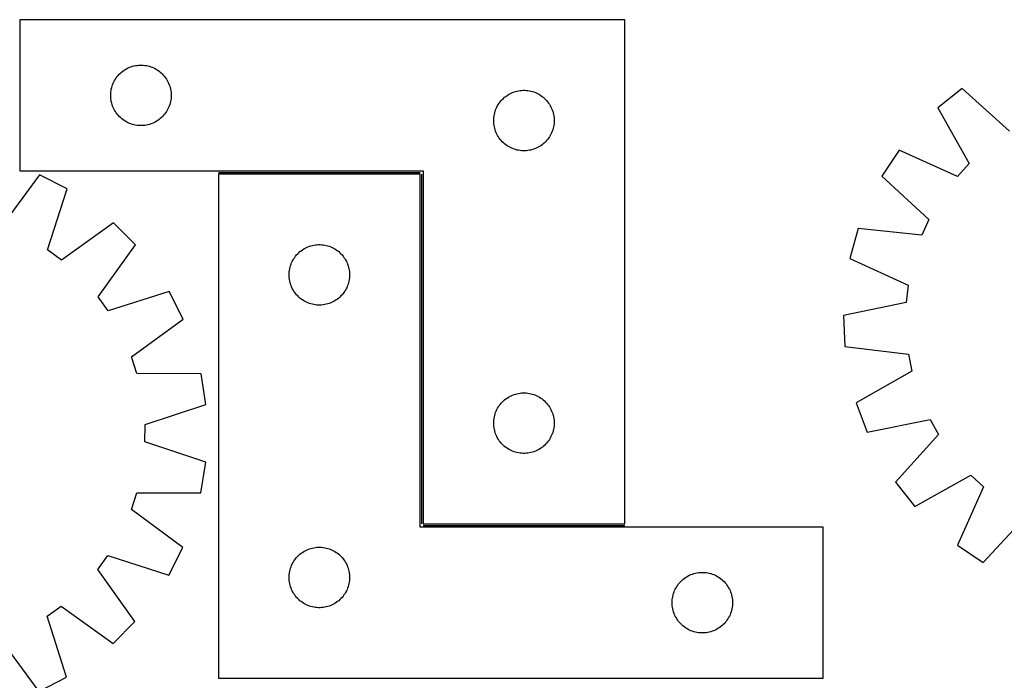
# Model space of a CAD drawing. Header units: millimetres. Extents: x 7 to 1493, y 7 to 2993.
# Tile 9 of 12: x 567 to 1055, y 2666 to 2993. Entities that reach past the tile are written whole.
import ezdxf

# ---------------------------------------------------------------- set-up
doc = ezdxf.new("R2010")
doc.units = ezdxf.units.MM
doc.layers.add('COMMON', color=5, linetype='CONTINUOUS', true_color=0x0000ff)
doc.layers.add('CUT', color=7, linetype='CONTINUOUS', true_color=0x000000)

msp = doc.modelspace()

# ---------------------------------------------------------------- linework, layer by layer
at = {"layer": 'COMMON'}
for p, q in [((665.16269, 2917.732212), (765.16269, 2917.732212)), ((765.91269, 2916.982212), (765.91269, 2743.482213)), ((766.662691, 2742.732212), (866.662691, 2742.732212))]:
    msp.add_line(p, q, dxfattribs=at)
at = {"layer": 'CUT'}
for p, q in [((866.662691, 2993.482213), (566.662691, 2993.482213)), ((566.662691, 2993.482213), (566.662691, 2918.482213)), ((866.662691, 2743.482213), (866.662691, 2993.482213)), ((620.303975, 2969.567747), (621.011772, 2969.877073)), ((621.011772, 2969.877073), (621.734555, 2970.149552)), ((621.734555, 2970.149552), (622.470406, 2970.384461)), ((622.470406, 2970.384461), (623.217375, 2970.581179)), ((623.217375, 2970.581179), (623.97348, 2970.739183)), ((623.97348, 2970.739183), (624.736716, 2970.858053)), ((624.736716, 2970.858053), (625.505059, 2970.937476)), ((625.505059, 2970.937476), (626.276472, 2970.97724)), ((626.276472, 2970.97724), (627.04891, 2970.97724)), ((627.04891, 2970.97724), (627.820323, 2970.937476)), ((627.820323, 2970.937476), (628.588666, 2970.858053)), ((628.588666, 2970.858053), (629.351902, 2970.739183)), ((629.351902, 2970.739183), (630.108007, 2970.581179)), ((630.108007, 2970.581179), (630.854975, 2970.384461)), ((630.854975, 2970.384461), (631.590827, 2970.149552)), ((631.590827, 2970.149552), (632.313609, 2969.877073)), ((632.313609, 2969.877073), (633.021407, 2969.567747)), ((614.437266, 2964.67353), (614.900894, 2965.291356)), ((614.900894, 2965.291356), (615.395712, 2965.884495)), ((615.395712, 2965.884495), (615.920408, 2966.451376)), ((615.920408, 2966.451376), (616.473591, 2966.990494)), ((616.473591, 2966.990494), (617.053793, 2967.50042)), ((617.053793, 2967.50042), (617.659477, 2967.979802)), ((617.659477, 2967.979802), (618.289035, 2968.427369)), ((618.289035, 2968.427369), (618.940799, 2968.841933)), ((618.940799, 2968.841933), (619.61304, 2969.222395)), ((619.61304, 2969.222395), (620.303975, 2969.567747)), ((633.021407, 2969.567747), (633.712342, 2969.222395)), ((633.712342, 2969.222395), (634.384583, 2968.841933)), ((634.384583, 2968.841933), (635.036347, 2968.427369)), ((635.036347, 2968.427369), (635.665905, 2967.979802)), ((635.665905, 2967.979802), (636.271589, 2967.50042)), ((636.271589, 2967.50042), (636.851791, 2966.990494)), ((636.851791, 2966.990494), (637.404974, 2966.451376)), ((637.404974, 2966.451376), (637.92967, 2965.884495)), ((637.92967, 2965.884495), (638.424488, 2965.291356)), ((638.424488, 2965.291356), (638.888116, 2964.67353)), ((612.157275, 2959.80228), (612.37316, 2960.543936)), ((612.37316, 2960.543936), (612.626939, 2961.273495)), ((612.626939, 2961.273495), (612.917937, 2961.989022)), ((612.917937, 2961.989022), (613.245385, 2962.68862)), ((613.245385, 2962.68862), (613.608412, 2963.370434)), ((613.608412, 2963.370434), (614.006058, 2964.032656)), ((614.006058, 2964.032656), (614.437266, 2964.67353)), ((638.888116, 2964.67353), (639.319324, 2964.032656)), ((639.319324, 2964.032656), (639.71697, 2963.370434)), ((639.71697, 2963.370434), (640.079997, 2962.68862)), ((640.079997, 2962.68862), (640.407444, 2961.989022)), ((640.407444, 2961.989022), (640.698443, 2961.273495)), ((640.698443, 2961.273495), (640.952222, 2960.543936)), ((640.952222, 2960.543936), (641.168107, 2959.80228)), ((611.662691, 2955.982213), (611.68258, 2956.754395)), ((611.68258, 2955.210032), (611.662691, 2955.982213)), ((611.68258, 2956.754395), (611.742193, 2957.524528)), ((611.742193, 2954.439898), (611.68258, 2955.210032)), ((611.742193, 2957.524528), (611.841372, 2958.290572)), ((611.841372, 2958.290572), (611.979856, 2959.050494)), ((611.979856, 2959.050494), (612.157275, 2959.80228)), ((641.168107, 2959.80228), (641.345526, 2959.050494)), ((641.345526, 2959.050494), (641.484009, 2958.290572)), ((641.484009, 2958.290572), (641.583189, 2957.524528)), ((641.583189, 2957.524528), (641.642802, 2956.754395)), ((641.642802, 2955.210032), (641.583189, 2954.439898)), ((641.642802, 2956.754395), (641.662691, 2955.982213)), ((641.662691, 2955.982213), (641.642802, 2955.210032)), ((806.473591, 2954.490494), (807.053793, 2955.00042)), ((807.053793, 2955.00042), (807.659477, 2955.479802)), ((807.659477, 2955.479802), (808.289035, 2955.927369)), ((808.289035, 2955.927369), (808.940799, 2956.341933)), ((808.940799, 2956.341933), (809.61304, 2956.722395)), ((809.61304, 2956.722395), (810.303975, 2957.067747)), ((810.303975, 2957.067747), (811.011772, 2957.377073)), ((811.011772, 2957.377073), (811.734555, 2957.649552)), ((811.734555, 2957.649552), (812.470406, 2957.884461)), ((812.470406, 2957.884461), (813.217375, 2958.081179)), ((813.217375, 2958.081179), (813.97348, 2958.239183)), ((813.97348, 2958.239183), (814.736716, 2958.358053)), ((814.736716, 2958.358053), (815.505059, 2958.437476)), ((815.505059, 2958.437476), (816.276472, 2958.47724)), ((816.276472, 2958.47724), (817.04891, 2958.47724)), ((817.04891, 2958.47724), (817.820323, 2958.437476)), ((817.820323, 2958.437476), (818.588666, 2958.358053)), ((818.588666, 2958.358053), (819.351902, 2958.239183)), ((819.351902, 2958.239183), (820.108007, 2958.081179)), ((820.108007, 2958.081179), (820.854975, 2957.884461)), ((820.854975, 2957.884461), (821.590827, 2957.649552)), ((821.590827, 2957.649552), (822.313609, 2957.377073)), ((822.313609, 2957.377073), (823.021407, 2957.067747)), ((823.021407, 2957.067747), (823.712342, 2956.722395)), ((823.712342, 2956.722395), (824.384583, 2956.341933)), ((824.384583, 2956.341933), (825.036347, 2955.927369)), ((825.036347, 2955.927369), (825.665905, 2955.479802)), ((825.665905, 2955.479802), (826.271589, 2955.00042)), ((826.271589, 2955.00042), (826.851791, 2954.490494)), ((1034.01807, 2959.454882), (1021.986035, 2949.865269)), ((1057.575752, 2938.147363), (1034.01807, 2959.454882)), ((611.841372, 2953.673855), (611.742193, 2954.439898)), ((611.979856, 2952.913932), (611.841372, 2953.673855)), ((612.157275, 2952.162146), (611.979856, 2952.913932)), ((612.37316, 2951.420491), (612.157275, 2952.162146)), ((612.626939, 2950.690932), (612.37316, 2951.420491)), ((612.917937, 2949.975405), (612.626939, 2950.690932)), ((640.698443, 2950.690932), (640.407444, 2949.975405)), ((640.952222, 2951.420491), (640.698443, 2950.690932)), ((641.168107, 2952.162146), (640.952222, 2951.420491)), ((641.345526, 2952.913932), (641.168107, 2952.162146)), ((641.484009, 2953.673855), (641.345526, 2952.913932)), ((641.583189, 2954.439898), (641.484009, 2953.673855)), ((802.917937, 2949.489022), (803.245385, 2950.18862)), ((803.245385, 2950.18862), (803.608412, 2950.870434)), ((803.608412, 2950.870434), (804.006058, 2951.532656)), ((804.006058, 2951.532656), (804.437266, 2952.17353)), ((804.437266, 2952.17353), (804.900894, 2952.791356)), ((804.900894, 2952.791356), (805.395712, 2953.384495)), ((805.395712, 2953.384495), (805.920408, 2953.951376)), ((805.920408, 2953.951376), (806.473591, 2954.490494)), ((826.851791, 2954.490494), (827.404974, 2953.951376)), ((827.404974, 2953.951376), (827.92967, 2953.384495)), ((827.92967, 2953.384495), (828.424488, 2952.791356)), ((828.424488, 2952.791356), (828.888116, 2952.17353)), ((828.888116, 2952.17353), (829.319324, 2951.532656)), ((829.319324, 2951.532656), (829.71697, 2950.870434)), ((829.71697, 2950.870434), (830.079997, 2950.18862)), ((830.079997, 2950.18862), (830.407444, 2949.489022)), ((613.245385, 2949.275806), (612.917937, 2949.975405)), ((613.608412, 2948.593992), (613.245385, 2949.275806)), ((614.006058, 2947.93177), (613.608412, 2948.593992)), ((614.437266, 2947.290897), (614.006058, 2947.93177)), ((614.900894, 2946.673071), (614.437266, 2947.290897)), ((615.395712, 2946.079931), (614.900894, 2946.673071)), ((615.920408, 2945.513051), (615.395712, 2946.079931)), ((616.473591, 2944.973933), (615.920408, 2945.513051)), ((637.404974, 2945.513051), (636.851791, 2944.973933)), ((637.92967, 2946.079931), (637.404974, 2945.513051)), ((638.424488, 2946.673071), (637.92967, 2946.079931)), ((638.888116, 2947.290897), (638.424488, 2946.673071)), ((639.319324, 2947.93177), (638.888116, 2947.290897)), ((639.71697, 2948.593992), (639.319324, 2947.93177)), ((640.079997, 2949.275806), (639.71697, 2948.593992)), ((640.407444, 2949.975405), (640.079997, 2949.275806)), ((801.742193, 2945.024528), (801.841372, 2945.790572)), ((801.841372, 2945.790572), (801.979856, 2946.550494)), ((801.979856, 2946.550494), (802.157275, 2947.30228)), ((802.157275, 2947.30228), (802.37316, 2948.043936)), ((802.37316, 2948.043936), (802.626939, 2948.773495)), ((802.626939, 2948.773495), (802.917937, 2949.489022)), ((830.407444, 2949.489022), (830.698443, 2948.773495)), ((830.698443, 2948.773495), (830.952222, 2948.043936)), ((830.952222, 2948.043936), (831.168107, 2947.30228)), ((831.168107, 2947.30228), (831.345526, 2946.550494)), ((831.345526, 2946.550494), (831.484009, 2945.790572)), ((831.484009, 2945.790572), (831.583189, 2945.024528)), ((1021.986035, 2949.865269), (1037.501442, 2922.148001)), ((617.053793, 2944.464007), (616.473591, 2944.973933)), ((617.659477, 2943.984625), (617.053793, 2944.464007)), ((618.289035, 2943.537058), (617.659477, 2943.984625)), ((618.940799, 2943.122494), (618.289035, 2943.537058)), ((619.61304, 2942.742031), (618.940799, 2943.122494)), ((620.303975, 2942.396679), (619.61304, 2942.742031)), ((621.011772, 2942.087354), (620.303975, 2942.396679)), ((621.734555, 2941.814875), (621.011772, 2942.087354)), ((622.470406, 2941.579965), (621.734555, 2941.814875)), ((623.217375, 2941.383248), (622.470406, 2941.579965)), ((623.97348, 2941.225244), (623.217375, 2941.383248)), ((624.736716, 2941.106373), (623.97348, 2941.225244)), ((625.505059, 2941.02695), (624.736716, 2941.106373)), ((626.276472, 2940.987186), (625.505059, 2941.02695)), ((627.04891, 2940.987186), (626.276472, 2940.987186)), ((627.820323, 2941.02695), (627.04891, 2940.987186)), ((628.588666, 2941.106373), (627.820323, 2941.02695)), ((629.351902, 2941.225244), (628.588666, 2941.106373)), ((630.108007, 2941.383248), (629.351902, 2941.225244)), ((630.854975, 2941.579965), (630.108007, 2941.383248)), ((631.590827, 2941.814875), (630.854975, 2941.579965)), ((632.313609, 2942.087354), (631.590827, 2941.814875)), ((633.021407, 2942.396679), (632.313609, 2942.087354)), ((633.712342, 2942.742031), (633.021407, 2942.396679)), ((634.384583, 2943.122494), (633.712342, 2942.742031)), ((635.036347, 2943.537058), (634.384583, 2943.122494)), ((635.665905, 2943.984625), (635.036347, 2943.537058)), ((636.271589, 2944.464007), (635.665905, 2943.984625)), ((636.851791, 2944.973933), (636.271589, 2944.464007)), ((801.662691, 2943.482213), (801.68258, 2944.254395)), ((801.68258, 2942.710032), (801.662691, 2943.482213)), ((801.68258, 2944.254395), (801.742193, 2945.024528)), ((801.742193, 2941.939898), (801.68258, 2942.710032)), ((801.841372, 2941.173855), (801.742193, 2941.939898)), ((801.979856, 2940.413932), (801.841372, 2941.173855)), ((802.157275, 2939.662146), (801.979856, 2940.413932)), ((831.345526, 2940.413932), (831.168107, 2939.662146)), ((831.484009, 2941.173855), (831.345526, 2940.413932)), ((831.583189, 2941.939898), (831.484009, 2941.173855)), ((831.583189, 2945.024528), (831.642802, 2944.254395)), ((831.642802, 2942.710032), (831.583189, 2941.939898)), ((831.642802, 2944.254395), (831.662691, 2943.482213)), ((831.662691, 2943.482213), (831.642802, 2942.710032)), ((802.37316, 2938.920491), (802.157275, 2939.662146)), ((802.626939, 2938.190932), (802.37316, 2938.920491)), ((802.917937, 2937.475405), (802.626939, 2938.190932)), ((803.245385, 2936.775806), (802.917937, 2937.475405)), ((803.608412, 2936.093992), (803.245385, 2936.775806)), ((804.006058, 2935.43177), (803.608412, 2936.093992)), ((829.71697, 2936.093992), (829.319324, 2935.43177)), ((830.079997, 2936.775806), (829.71697, 2936.093992)), ((830.407444, 2937.475405), (830.079997, 2936.775806)), ((830.698443, 2938.190932), (830.407444, 2937.475405)), ((830.952222, 2938.920491), (830.698443, 2938.190932)), ((831.168107, 2939.662146), (830.952222, 2938.920491)), ((804.437266, 2934.790897), (804.006058, 2935.43177)), ((804.900894, 2934.173071), (804.437266, 2934.790897)), ((805.395712, 2933.579931), (804.900894, 2934.173071)), ((805.920408, 2933.013051), (805.395712, 2933.579931)), ((806.473591, 2932.473933), (805.920408, 2933.013051)), ((807.053793, 2931.964007), (806.473591, 2932.473933)), ((807.659477, 2931.484625), (807.053793, 2931.964007)), ((808.289035, 2931.037058), (807.659477, 2931.484625)), ((808.940799, 2930.622494), (808.289035, 2931.037058)), ((809.61304, 2930.242031), (808.940799, 2930.622494)), ((824.384583, 2930.622494), (823.712342, 2930.242031)), ((825.036347, 2931.037058), (824.384583, 2930.622494)), ((825.665905, 2931.484625), (825.036347, 2931.037058)), ((826.271589, 2931.964007), (825.665905, 2931.484625)), ((826.851791, 2932.473933), (826.271589, 2931.964007)), ((827.404974, 2933.013051), (826.851791, 2932.473933)), ((827.92967, 2933.579931), (827.404974, 2933.013051)), ((828.424488, 2934.173071), (827.92967, 2933.579931)), ((828.888116, 2934.790897), (828.424488, 2934.173071)), ((829.319324, 2935.43177), (828.888116, 2934.790897)), ((810.303975, 2929.896679), (809.61304, 2930.242031)), ((811.011772, 2929.587354), (810.303975, 2929.896679)), ((811.734555, 2929.314875), (811.011772, 2929.587354)), ((812.470406, 2929.079965), (811.734555, 2929.314875)), ((813.217375, 2928.883248), (812.470406, 2929.079965)), ((813.97348, 2928.725244), (813.217375, 2928.883248)), ((814.736716, 2928.606373), (813.97348, 2928.725244)), ((815.505059, 2928.52695), (814.736716, 2928.606373)), ((816.276472, 2928.487186), (815.505059, 2928.52695)), ((817.04891, 2928.487186), (816.276472, 2928.487186)), ((817.820323, 2928.52695), (817.04891, 2928.487186)), ((818.588666, 2928.606373), (817.820323, 2928.52695)), ((819.351902, 2928.725244), (818.588666, 2928.606373)), ((820.108007, 2928.883248), (819.351902, 2928.725244)), ((820.854975, 2929.079965), (820.108007, 2928.883248)), ((821.590827, 2929.314875), (820.854975, 2929.079965)), ((822.313609, 2929.587354), (821.590827, 2929.314875)), ((823.021407, 2929.896679), (822.313609, 2929.587354)), ((823.712342, 2930.242031), (823.021407, 2929.896679)), ((1002.725707, 2928.805696), (994.245916, 2915.967328)), ((1031.71478, 2915.820766), (1002.725707, 2928.805696)), ((1037.501442, 2922.148001), (1031.71478, 2915.820766)), ((576.348515, 2916.60591), (557.50143, 2891.037137)), ((566.662691, 2918.482213), (766.662691, 2918.482213)), ((590.048026, 2909.602059), (576.348515, 2916.60591)), ((765.16269, 2916.982212), (665.16269, 2916.982212)), ((665.16269, 2916.982212), (665.16269, 2666.982212)), ((765.16269, 2741.982212), (765.16269, 2916.982212)), ((766.662691, 2918.482213), (766.662691, 2743.482213)), ((994.245916, 2915.967328), (1017.567052, 2894.401165)), ((580.357768, 2879.351875), (590.048026, 2909.602059)), ((613.113491, 2892.795805), (587.287663, 2874.302526)), ((623.978191, 2881.901364), (613.113491, 2892.795805)), ((1017.567052, 2894.401165), (1014.018832, 2886.59543)), ((982.436021, 2889.986716), (978.338534, 2875.156303)), ((1014.018832, 2886.59543), (982.436021, 2889.986716)), ((605.414386, 2856.126184), (623.978191, 2881.901364)), ((711.717374, 2881.581178), (712.473479, 2881.739182)), ((712.473479, 2881.739182), (713.236715, 2881.858052)), ((713.236715, 2881.858052), (714.005058, 2881.937475)), ((714.005058, 2881.937475), (714.776471, 2881.977239)), ((714.776471, 2881.977239), (715.548909, 2881.977239)), ((715.548909, 2881.977239), (716.320322, 2881.937475)), ((716.320322, 2881.937475), (717.088665, 2881.858052)), ((717.088665, 2881.858052), (717.851901, 2881.739182)), ((717.851901, 2881.739182), (718.608006, 2881.581178)), ((587.287663, 2874.302526), (580.357768, 2879.351875)), ((703.400893, 2876.291355), (703.895711, 2876.884494)), ((703.895711, 2876.884494), (704.420407, 2877.451375)), ((704.420407, 2877.451375), (704.97359, 2877.990493)), ((704.97359, 2877.990493), (705.553792, 2878.500419)), ((705.553792, 2878.500419), (706.159476, 2878.979801)), ((706.159476, 2878.979801), (706.789034, 2879.427368)), ((706.789034, 2879.427368), (707.440798, 2879.841932)), ((707.440798, 2879.841932), (708.113039, 2880.222394)), ((708.113039, 2880.222394), (708.803974, 2880.567746)), ((708.803974, 2880.567746), (709.511771, 2880.877072)), ((709.511771, 2880.877072), (710.234554, 2881.149551)), ((710.234554, 2881.149551), (710.970405, 2881.38446)), ((710.970405, 2881.38446), (711.717374, 2881.581178)), ((718.608006, 2881.581178), (719.354974, 2881.38446)), ((719.354974, 2881.38446), (720.090826, 2881.149551)), ((720.090826, 2881.149551), (720.813608, 2880.877072)), ((720.813608, 2880.877072), (721.521406, 2880.567746)), ((721.521406, 2880.567746), (722.212341, 2880.222394)), ((722.212341, 2880.222394), (722.884582, 2879.841932)), ((722.884582, 2879.841932), (723.536346, 2879.427368)), ((723.536346, 2879.427368), (724.165904, 2878.979801)), ((724.165904, 2878.979801), (724.771588, 2878.500419)), ((724.771588, 2878.500419), (725.35179, 2877.990493)), ((725.35179, 2877.990493), (725.904973, 2877.451375)), ((725.904973, 2877.451375), (726.429669, 2876.884494)), ((726.429669, 2876.884494), (726.924487, 2876.291355)), ((700.873159, 2871.543935), (701.126938, 2872.273494)), ((701.126938, 2872.273494), (701.417936, 2872.989021)), ((701.417936, 2872.989021), (701.745384, 2873.688619)), ((701.745384, 2873.688619), (702.108411, 2874.370433)), ((702.108411, 2874.370433), (702.506057, 2875.032655)), ((702.506057, 2875.032655), (702.937265, 2875.673529)), ((702.937265, 2875.673529), (703.400893, 2876.291355)), ((726.924487, 2876.291355), (727.388115, 2875.673529)), ((727.388115, 2875.673529), (727.819323, 2875.032655)), ((727.819323, 2875.032655), (728.216969, 2874.370433)), ((728.216969, 2874.370433), (728.579996, 2873.688619)), ((728.579996, 2873.688619), (728.907443, 2872.989021)), ((728.907443, 2872.989021), (729.198442, 2872.273494)), ((729.198442, 2872.273494), (729.452221, 2871.543935)), ((978.338534, 2875.156303), (1007.182563, 2861.852291)), ((700.16269, 2866.982212), (700.182579, 2867.754394)), ((700.182579, 2867.754394), (700.242192, 2868.524527)), ((700.242192, 2868.524527), (700.341371, 2869.290571)), ((700.341371, 2869.290571), (700.479855, 2870.050493)), ((700.479855, 2870.050493), (700.657274, 2870.802279)), ((700.657274, 2870.802279), (700.873159, 2871.543935)), ((729.452221, 2871.543935), (729.668106, 2870.802279)), ((729.668106, 2870.802279), (729.845525, 2870.050493)), ((729.845525, 2870.050493), (729.984008, 2869.290571)), ((729.984008, 2869.290571), (730.083188, 2868.524527)), ((730.083188, 2868.524527), (730.142801, 2867.754394)), ((730.142801, 2867.754394), (730.16269, 2866.982212)), ((700.182579, 2866.210031), (700.16269, 2866.982212)), ((700.242192, 2865.439897), (700.182579, 2866.210031)), ((700.341371, 2864.673854), (700.242192, 2865.439897)), ((700.479855, 2863.913931), (700.341371, 2864.673854)), ((700.657274, 2863.162145), (700.479855, 2863.913931)), ((700.873159, 2862.42049), (700.657274, 2863.162145)), ((701.126938, 2861.690931), (700.873159, 2862.42049)), ((729.452221, 2862.42049), (729.198442, 2861.690931)), ((729.668106, 2863.162145), (729.452221, 2862.42049)), ((729.845525, 2863.913931), (729.668106, 2863.162145)), ((729.984008, 2864.673854), (729.845525, 2863.913931)), ((730.083188, 2865.439897), (729.984008, 2864.673854)), ((730.142801, 2866.210031), (730.083188, 2865.439897)), ((730.16269, 2866.982212), (730.142801, 2866.210031)), ((640.721333, 2858.790046), (610.444774, 2849.182513)), ((647.68771, 2845.071441), (640.721333, 2858.790046)), ((701.417936, 2860.975404), (701.126938, 2861.690931)), ((701.745384, 2860.275805), (701.417936, 2860.975404)), ((702.108411, 2859.593991), (701.745384, 2860.275805)), ((702.506057, 2858.931769), (702.108411, 2859.593991)), ((702.937265, 2858.290896), (702.506057, 2858.931769)), ((703.400893, 2857.67307), (702.937265, 2858.290896)), ((703.895711, 2857.07993), (703.400893, 2857.67307)), ((726.924487, 2857.67307), (726.429669, 2857.07993)), ((727.388115, 2858.290896), (726.924487, 2857.67307)), ((727.819323, 2858.931769), (727.388115, 2858.290896)), ((728.216969, 2859.593991), (727.819323, 2858.931769)), ((728.579996, 2860.275805), (728.216969, 2859.593991)), ((728.907443, 2860.975404), (728.579996, 2860.275805)), ((729.198442, 2861.690931), (728.907443, 2860.975404)), ((1007.182563, 2861.852291), (1006.220111, 2853.332135)), ((610.444774, 2849.182513), (605.414386, 2856.126184)), ((704.420407, 2856.51305), (703.895711, 2857.07993)), ((704.97359, 2855.973932), (704.420407, 2856.51305)), ((705.553792, 2855.464006), (704.97359, 2855.973932)), ((706.159476, 2854.984624), (705.553792, 2855.464006)), ((706.789034, 2854.537057), (706.159476, 2854.984624)), ((707.440798, 2854.122493), (706.789034, 2854.537057)), ((708.113039, 2853.74203), (707.440798, 2854.122493)), ((708.803974, 2853.396678), (708.113039, 2853.74203)), ((709.511771, 2853.087353), (708.803974, 2853.396678)), ((710.234554, 2852.814874), (709.511771, 2853.087353)), ((710.970405, 2852.579964), (710.234554, 2852.814874)), ((711.717374, 2852.383247), (710.970405, 2852.579964)), ((719.354974, 2852.579964), (718.608006, 2852.383247)), ((720.090826, 2852.814874), (719.354974, 2852.579964)), ((720.813608, 2853.087353), (720.090826, 2852.814874)), ((721.521406, 2853.396678), (720.813608, 2853.087353)), ((722.212341, 2853.74203), (721.521406, 2853.396678)), ((722.884582, 2854.122493), (722.212341, 2853.74203)), ((723.536346, 2854.537057), (722.884582, 2854.122493)), ((724.165904, 2854.984624), (723.536346, 2854.537057)), ((724.771588, 2855.464006), (724.165904, 2854.984624)), ((725.35179, 2855.973932), (724.771588, 2855.464006)), ((725.904973, 2856.51305), (725.35179, 2855.973932)), ((726.429669, 2857.07993), (725.904973, 2856.51305)), ((1006.220111, 2853.332135), (975.135108, 2846.797815)), ((712.473479, 2852.225243), (711.717374, 2852.383247)), ((713.236715, 2852.106372), (712.473479, 2852.225243)), ((714.005058, 2852.026949), (713.236715, 2852.106372)), ((714.776471, 2851.987185), (714.005058, 2852.026949)), ((715.548909, 2851.987185), (714.776471, 2851.987185)), ((716.320322, 2852.026949), (715.548909, 2851.987185)), ((717.088665, 2852.106372), (716.320322, 2852.026949)), ((717.851901, 2852.225243), (717.088665, 2852.106372)), ((718.608006, 2852.383247), (717.851901, 2852.225243)), ((622.067514, 2826.294319), (647.68771, 2845.071441)), ((975.135108, 2846.797815), (975.821016, 2831.427061)), ((975.821016, 2831.427061), (1007.364483, 2827.687488)), ((624.705984, 2818.13602), (622.067514, 2826.294319)), ((1007.364483, 2827.687488), (1009.08201, 2819.286924)), ((1009.08201, 2819.286924), (981.537631, 2803.466622)), ((656.469594, 2817.917356), (624.705984, 2818.13602)), ((658.855731, 2802.717458), (656.469594, 2817.917356)), ((815.505059, 2808.437476), (816.276472, 2808.47724)), ((816.276472, 2808.47724), (817.04891, 2808.47724)), ((817.04891, 2808.47724), (817.820323, 2808.437476)), ((805.395712, 2803.384495), (805.920408, 2803.951376)), ((805.920408, 2803.951376), (806.473591, 2804.490494)), ((806.473591, 2804.490494), (807.053793, 2805.00042)), ((807.053793, 2805.00042), (807.659477, 2805.479802)), ((807.659477, 2805.479802), (808.289035, 2805.927369)), ((808.289035, 2805.927369), (808.940799, 2806.341933)), ((808.940799, 2806.341933), (809.61304, 2806.722395)), ((809.61304, 2806.722395), (810.303975, 2807.067747)), ((810.303975, 2807.067747), (811.011772, 2807.377073)), ((811.011772, 2807.377073), (811.734555, 2807.649552)), ((811.734555, 2807.649552), (812.470406, 2807.884461)), ((812.470406, 2807.884461), (813.217375, 2808.081179)), ((813.217375, 2808.081179), (813.97348, 2808.239183)), ((813.97348, 2808.239183), (814.736716, 2808.358053)), ((814.736716, 2808.358053), (815.505059, 2808.437476)), ((817.820323, 2808.437476), (818.588666, 2808.358053)), ((818.588666, 2808.358053), (819.351902, 2808.239183)), ((819.351902, 2808.239183), (820.108007, 2808.081179)), ((820.108007, 2808.081179), (820.854975, 2807.884461)), ((820.854975, 2807.884461), (821.590827, 2807.649552)), ((821.590827, 2807.649552), (822.313609, 2807.377073)), ((822.313609, 2807.377073), (823.021407, 2807.067747)), ((823.021407, 2807.067747), (823.712342, 2806.722395)), ((823.712342, 2806.722395), (824.384583, 2806.341933)), ((824.384583, 2806.341933), (825.036347, 2805.927369)), ((825.036347, 2805.927369), (825.665905, 2805.479802)), ((825.665905, 2805.479802), (826.271589, 2805.00042)), ((826.271589, 2805.00042), (826.851791, 2804.490494)), ((826.851791, 2804.490494), (827.404974, 2803.951376)), ((827.404974, 2803.951376), (827.92967, 2803.384495)), ((628.687026, 2792.77643), (658.855731, 2802.717458)), ((802.37316, 2798.043936), (802.626939, 2798.773495)), ((802.626939, 2798.773495), (802.917937, 2799.489022)), ((802.917937, 2799.489022), (803.245385, 2800.18862)), ((803.245385, 2800.18862), (803.608412, 2800.870434)), ((803.608412, 2800.870434), (804.006058, 2801.532656)), ((804.006058, 2801.532656), (804.437266, 2802.17353)), ((804.437266, 2802.17353), (804.900894, 2802.791356)), ((804.900894, 2802.791356), (805.395712, 2803.384495)), ((827.92967, 2803.384495), (828.424488, 2802.791356)), ((828.424488, 2802.791356), (828.888116, 2802.17353)), ((828.888116, 2802.17353), (829.319324, 2801.532656)), ((829.319324, 2801.532656), (829.71697, 2800.870434)), ((829.71697, 2800.870434), (830.079997, 2800.18862)), ((830.079997, 2800.18862), (830.407444, 2799.489022)), ((830.407444, 2799.489022), (830.698443, 2798.773495)), ((830.698443, 2798.773495), (830.952222, 2798.043936)), ((981.537631, 2803.466622), (986.939792, 2789.060124)), ((801.662691, 2793.482213), (801.68258, 2794.254395)), ((801.68258, 2794.254395), (801.742193, 2795.024528)), ((801.742193, 2795.024528), (801.841372, 2795.790572)), ((801.841372, 2795.790572), (801.979856, 2796.550494)), ((801.979856, 2796.550494), (802.157275, 2797.30228)), ((802.157275, 2797.30228), (802.37316, 2798.043936)), ((830.952222, 2798.043936), (831.168107, 2797.30228)), ((831.168107, 2797.30228), (831.345526, 2796.550494)), ((831.345526, 2796.550494), (831.484009, 2795.790572)), ((831.484009, 2795.790572), (831.583189, 2795.024528)), ((831.583189, 2795.024528), (831.642802, 2794.254395)), ((831.642802, 2794.254395), (831.662691, 2793.482213)), ((986.939792, 2789.060124), (1018.095004, 2795.251046)), ((1018.095004, 2795.251046), (1022.324386, 2787.79238)), ((628.675307, 2784.202094), (628.687026, 2792.77643)), ((801.68258, 2792.710032), (801.662691, 2793.482213)), ((801.742193, 2791.939898), (801.68258, 2792.710032)), ((801.841372, 2791.173855), (801.742193, 2791.939898)), ((801.979856, 2790.413932), (801.841372, 2791.173855)), ((802.157275, 2789.662146), (801.979856, 2790.413932)), ((802.37316, 2788.920491), (802.157275, 2789.662146)), ((831.168107, 2789.662146), (830.952222, 2788.920491)), ((831.345526, 2790.413932), (831.168107, 2789.662146)), ((831.484009, 2791.173855), (831.345526, 2790.413932)), ((831.583189, 2791.939898), (831.484009, 2791.173855)), ((831.642802, 2792.710032), (831.583189, 2791.939898)), ((831.662691, 2793.482213), (831.642802, 2792.710032)), ((658.816725, 2774.178637), (628.675307, 2784.202094)), ((802.626939, 2788.190932), (802.37316, 2788.920491)), ((802.917937, 2787.475405), (802.626939, 2788.190932)), ((803.245385, 2786.775806), (802.917937, 2787.475405)), ((803.608412, 2786.093992), (803.245385, 2786.775806)), ((804.006058, 2785.43177), (803.608412, 2786.093992)), ((804.437266, 2784.790897), (804.006058, 2785.43177)), ((804.900894, 2784.173071), (804.437266, 2784.790897)), ((805.395712, 2783.579931), (804.900894, 2784.173071)), ((828.424488, 2784.173071), (827.92967, 2783.579931)), ((828.888116, 2784.790897), (828.424488, 2784.173071)), ((829.319324, 2785.43177), (828.888116, 2784.790897)), ((829.71697, 2786.093992), (829.319324, 2785.43177)), ((830.079997, 2786.775806), (829.71697, 2786.093992)), ((830.407444, 2787.475405), (830.079997, 2786.775806)), ((830.698443, 2788.190932), (830.407444, 2787.475405)), ((830.952222, 2788.920491), (830.698443, 2788.190932)), ((1022.324386, 2787.79238), (1001.016867, 2764.234697)), ((805.920408, 2783.013051), (805.395712, 2783.579931)), ((806.473591, 2782.473933), (805.920408, 2783.013051)), ((807.053793, 2781.964007), (806.473591, 2782.473933)), ((807.659477, 2781.484625), (807.053793, 2781.964007)), ((808.289035, 2781.037058), (807.659477, 2781.484625)), ((808.940799, 2780.622494), (808.289035, 2781.037058)), ((809.61304, 2780.242031), (808.940799, 2780.622494)), ((810.303975, 2779.896679), (809.61304, 2780.242031)), ((811.011772, 2779.587354), (810.303975, 2779.896679)), ((811.734555, 2779.314875), (811.011772, 2779.587354)), ((812.470406, 2779.079965), (811.734555, 2779.314875)), ((821.590827, 2779.314875), (820.854975, 2779.079965)), ((822.313609, 2779.587354), (821.590827, 2779.314875)), ((823.021407, 2779.896679), (822.313609, 2779.587354)), ((823.712342, 2780.242031), (823.021407, 2779.896679)), ((824.384583, 2780.622494), (823.712342, 2780.242031)), ((825.036347, 2781.037058), (824.384583, 2780.622494)), ((825.665905, 2781.484625), (825.036347, 2781.037058)), ((826.271589, 2781.964007), (825.665905, 2781.484625)), ((826.851791, 2782.473933), (826.271589, 2781.964007)), ((827.404974, 2783.013051), (826.851791, 2782.473933)), ((827.92967, 2783.579931), (827.404974, 2783.013051)), ((813.217375, 2778.883248), (812.470406, 2779.079965)), ((813.97348, 2778.725244), (813.217375, 2778.883248)), ((814.736716, 2778.606373), (813.97348, 2778.725244)), ((815.505059, 2778.52695), (814.736716, 2778.606373)), ((816.276472, 2778.487186), (815.505059, 2778.52695)), ((817.04891, 2778.487186), (816.276472, 2778.487186)), ((817.820323, 2778.52695), (817.04891, 2778.487186)), ((818.588666, 2778.606373), (817.820323, 2778.52695)), ((819.351902, 2778.725244), (818.588666, 2778.606373)), ((820.108007, 2778.883248), (819.351902, 2778.725244)), ((820.854975, 2779.079965), (820.108007, 2778.883248)), ((656.389049, 2758.985318), (658.816725, 2774.178637)), ((1010.606481, 2752.202663), (1038.323748, 2767.71807)), ((1038.323748, 2767.71807), (1044.650984, 2761.931407)), ((1001.016867, 2764.234697), (1010.606481, 2752.202663)), ((1044.650984, 2761.931407), (1031.666053, 2732.942335)), ((621.964198, 2750.702424), (624.624959, 2758.853481)), ((624.624959, 2758.853481), (656.389049, 2758.985318)), ((647.532971, 2731.85534), (621.964198, 2750.702424)), ((1044.504421, 2724.462543), (1066.070584, 2747.783679)), ((965.16269, 2741.982212), (765.16269, 2741.982212)), ((766.662691, 2743.482213), (866.662691, 2743.482213)), ((965.16269, 2666.982212), (965.16269, 2741.982212)), ((640.52912, 2718.155828), (647.532971, 2731.85534)), ((708.113039, 2730.222394), (708.803974, 2730.567746)), ((708.803974, 2730.567746), (709.511771, 2730.877072)), ((709.511771, 2730.877072), (710.234554, 2731.149551)), ((710.234554, 2731.149551), (710.970405, 2731.38446)), ((710.970405, 2731.38446), (711.717374, 2731.581178)), ((711.717374, 2731.581178), (712.473479, 2731.739182)), ((712.473479, 2731.739182), (713.236715, 2731.858052)), ((713.236715, 2731.858052), (714.005058, 2731.937475)), ((714.005058, 2731.937475), (714.776471, 2731.977239)), ((714.776471, 2731.977239), (715.548909, 2731.977239)), ((715.548909, 2731.977239), (716.320322, 2731.937475)), ((716.320322, 2731.937475), (717.088665, 2731.858052)), ((717.088665, 2731.858052), (717.851901, 2731.739182)), ((717.851901, 2731.739182), (718.608006, 2731.581178)), ((718.608006, 2731.581178), (719.354974, 2731.38446)), ((719.354974, 2731.38446), (720.090826, 2731.149551)), ((720.090826, 2731.149551), (720.813608, 2730.877072)), ((720.813608, 2730.877072), (721.521406, 2730.567746)), ((721.521406, 2730.567746), (722.212341, 2730.222394)), ((1031.666053, 2732.942335), (1044.504421, 2724.462543)), ((605.229587, 2720.916192), (610.278936, 2727.846087)), ((610.278936, 2727.846087), (640.52912, 2718.155828)), ((702.506057, 2725.032655), (702.937265, 2725.673529)), ((702.937265, 2725.673529), (703.400893, 2726.291355)), ((703.400893, 2726.291355), (703.895711, 2726.884494)), ((703.895711, 2726.884494), (704.420407, 2727.451375)), ((704.420407, 2727.451375), (704.97359, 2727.990493)), ((704.97359, 2727.990493), (705.553792, 2728.500419)), ((705.553792, 2728.500419), (706.159476, 2728.979801)), ((706.159476, 2728.979801), (706.789034, 2729.427368)), ((706.789034, 2729.427368), (707.440798, 2729.841932)), ((707.440798, 2729.841932), (708.113039, 2730.222394)), ((722.212341, 2730.222394), (722.884582, 2729.841932)), ((722.884582, 2729.841932), (723.536346, 2729.427368)), ((723.536346, 2729.427368), (724.165904, 2728.979801)), ((724.165904, 2728.979801), (724.771588, 2728.500419)), ((724.771588, 2728.500419), (725.35179, 2727.990493)), ((725.35179, 2727.990493), (725.904973, 2727.451375)), ((725.904973, 2727.451375), (726.429669, 2726.884494)), ((726.429669, 2726.884494), (726.924487, 2726.291355)), ((726.924487, 2726.291355), (727.388115, 2725.673529)), ((727.388115, 2725.673529), (727.819323, 2725.032655)), ((623.722866, 2695.090364), (605.229587, 2720.916192)), ((700.479855, 2720.050493), (700.657274, 2720.802279)), ((700.657274, 2720.802279), (700.873159, 2721.543935)), ((700.873159, 2721.543935), (701.126938, 2722.273494)), ((701.126938, 2722.273494), (701.417936, 2722.989021)), ((701.417936, 2722.989021), (701.745384, 2723.688619)), ((701.745384, 2723.688619), (702.108411, 2724.370433)), ((702.108411, 2724.370433), (702.506057, 2725.032655)), ((727.819323, 2725.032655), (728.216969, 2724.370433)), ((728.216969, 2724.370433), (728.579996, 2723.688619)), ((728.579996, 2723.688619), (728.907443, 2722.989021)), ((728.907443, 2722.989021), (729.198442, 2722.273494)), ((729.198442, 2722.273494), (729.452221, 2721.543935)), ((729.452221, 2721.543935), (729.668106, 2720.802279)), ((729.668106, 2720.802279), (729.845525, 2720.050493)), ((700.16269, 2716.982212), (700.182579, 2717.754394)), ((700.182579, 2716.210031), (700.16269, 2716.982212)), ((700.182579, 2717.754394), (700.242192, 2718.524527)), ((700.242192, 2715.439897), (700.182579, 2716.210031)), ((700.242192, 2718.524527), (700.341371, 2719.290571)), ((700.341371, 2719.290571), (700.479855, 2720.050493)), ((729.845525, 2720.050493), (729.984008, 2719.290571)), ((729.984008, 2719.290571), (730.083188, 2718.524527)), ((730.083188, 2718.524527), (730.142801, 2717.754394)), ((730.142801, 2716.210031), (730.083188, 2715.439897)), ((730.142801, 2717.754394), (730.16269, 2716.982212)), ((730.16269, 2716.982212), (730.142801, 2716.210031)), ((894.97359, 2715.490493), (895.553792, 2716.000419)), ((895.553792, 2716.000419), (896.159476, 2716.479801)), ((896.159476, 2716.479801), (896.789034, 2716.927368)), ((896.789034, 2716.927368), (897.440798, 2717.341932)), ((897.440798, 2717.341932), (898.113039, 2717.722394)), ((898.113039, 2717.722394), (898.803974, 2718.067746)), ((898.803974, 2718.067746), (899.511771, 2718.377072)), ((899.511771, 2718.377072), (900.234554, 2718.649551)), ((900.234554, 2718.649551), (900.970405, 2718.88446)), ((900.970405, 2718.88446), (901.717374, 2719.081178)), ((901.717374, 2719.081178), (902.473479, 2719.239182)), ((902.473479, 2719.239182), (903.236715, 2719.358052)), ((903.236715, 2719.358052), (904.005058, 2719.437475)), ((904.005058, 2719.437475), (904.776471, 2719.477239)), ((904.776471, 2719.477239), (905.548909, 2719.477239)), ((905.548909, 2719.477239), (906.320322, 2719.437475)), ((906.320322, 2719.437475), (907.088665, 2719.358052)), ((907.088665, 2719.358052), (907.851901, 2719.239182)), ((907.851901, 2719.239182), (908.608006, 2719.081178)), ((908.608006, 2719.081178), (909.354974, 2718.88446)), ((909.354974, 2718.88446), (910.090826, 2718.649551)), ((910.090826, 2718.649551), (910.813608, 2718.377072)), ((910.813608, 2718.377072), (911.521406, 2718.067746)), ((911.521406, 2718.067746), (912.212341, 2717.722394)), ((912.212341, 2717.722394), (912.884582, 2717.341932)), ((912.884582, 2717.341932), (913.536346, 2716.927368)), ((913.536346, 2716.927368), (914.165904, 2716.479801)), ((914.165904, 2716.479801), (914.771588, 2716.000419)), ((914.771588, 2716.000419), (915.35179, 2715.490493)), ((700.341371, 2714.673854), (700.242192, 2715.439897)), ((700.479855, 2713.913931), (700.341371, 2714.673854)), ((700.657274, 2713.162145), (700.479855, 2713.913931)), ((700.873159, 2712.42049), (700.657274, 2713.162145)), ((701.126938, 2711.690931), (700.873159, 2712.42049)), ((701.417936, 2710.975404), (701.126938, 2711.690931)), ((701.745384, 2710.275805), (701.417936, 2710.975404)), ((728.907443, 2710.975404), (728.579996, 2710.275805)), ((729.198442, 2711.690931), (728.907443, 2710.975404)), ((729.452221, 2712.42049), (729.198442, 2711.690931)), ((729.668106, 2713.162145), (729.452221, 2712.42049)), ((729.845525, 2713.913931), (729.668106, 2713.162145)), ((729.984008, 2714.673854), (729.845525, 2713.913931)), ((730.083188, 2715.439897), (729.984008, 2714.673854)), ((891.417936, 2710.489021), (891.745384, 2711.188619)), ((891.745384, 2711.188619), (892.108411, 2711.870433)), ((892.108411, 2711.870433), (892.506057, 2712.532655)), ((892.506057, 2712.532655), (892.937265, 2713.173529)), ((892.937265, 2713.173529), (893.400893, 2713.791355)), ((893.400893, 2713.791355), (893.895711, 2714.384494)), ((893.895711, 2714.384494), (894.420407, 2714.951375)), ((894.420407, 2714.951375), (894.97359, 2715.490493)), ((915.35179, 2715.490493), (915.904973, 2714.951375)), ((915.904973, 2714.951375), (916.429669, 2714.384494)), ((916.429669, 2714.384494), (916.924487, 2713.791355)), ((916.924487, 2713.791355), (917.388115, 2713.173529)), ((917.388115, 2713.173529), (917.819323, 2712.532655)), ((917.819323, 2712.532655), (918.216969, 2711.870433)), ((918.216969, 2711.870433), (918.579996, 2711.188619)), ((918.579996, 2711.188619), (918.907443, 2710.489021)), ((702.108411, 2709.593991), (701.745384, 2710.275805)), ((702.506057, 2708.931769), (702.108411, 2709.593991)), ((702.937265, 2708.290896), (702.506057, 2708.931769)), ((703.400893, 2707.67307), (702.937265, 2708.290896)), ((703.895711, 2707.07993), (703.400893, 2707.67307)), ((704.420407, 2706.51305), (703.895711, 2707.07993)), ((704.97359, 2705.973932), (704.420407, 2706.51305)), ((705.553792, 2705.464006), (704.97359, 2705.973932)), ((725.35179, 2705.973932), (724.771588, 2705.464006)), ((725.904973, 2706.51305), (725.35179, 2705.973932)), ((726.429669, 2707.07993), (725.904973, 2706.51305)), ((726.924487, 2707.67307), (726.429669, 2707.07993)), ((727.388115, 2708.290896), (726.924487, 2707.67307)), ((727.819323, 2708.931769), (727.388115, 2708.290896)), ((728.216969, 2709.593991), (727.819323, 2708.931769)), ((728.579996, 2710.275805), (728.216969, 2709.593991)), ((890.182579, 2705.254394), (890.242192, 2706.024527)), ((890.242192, 2706.024527), (890.341371, 2706.790571)), ((890.341371, 2706.790571), (890.479855, 2707.550493)), ((890.479855, 2707.550493), (890.657274, 2708.302279)), ((890.657274, 2708.302279), (890.873159, 2709.043935)), ((890.873159, 2709.043935), (891.126938, 2709.773494)), ((891.126938, 2709.773494), (891.417936, 2710.489021)), ((918.907443, 2710.489021), (919.198442, 2709.773494)), ((919.198442, 2709.773494), (919.452221, 2709.043935)), ((919.452221, 2709.043935), (919.668106, 2708.302279)), ((919.668106, 2708.302279), (919.845525, 2707.550493)), ((919.845525, 2707.550493), (919.984008, 2706.790571)), ((919.984008, 2706.790571), (920.083188, 2706.024527)), ((920.083188, 2706.024527), (920.142801, 2705.254394)), ((580.109574, 2697.759081), (587.053246, 2702.789468)), ((587.053246, 2702.789468), (612.828426, 2684.225663)), ((706.159476, 2704.984624), (705.553792, 2705.464006)), ((706.789034, 2704.537057), (706.159476, 2704.984624)), ((707.440798, 2704.122493), (706.789034, 2704.537057)), ((708.113039, 2703.74203), (707.440798, 2704.122493)), ((708.803974, 2703.396678), (708.113039, 2703.74203)), ((709.511771, 2703.087353), (708.803974, 2703.396678)), ((710.234554, 2702.814874), (709.511771, 2703.087353)), ((710.970405, 2702.579964), (710.234554, 2702.814874)), ((711.717374, 2702.383247), (710.970405, 2702.579964)), ((712.473479, 2702.225243), (711.717374, 2702.383247)), ((713.236715, 2702.106372), (712.473479, 2702.225243)), ((714.005058, 2702.026949), (713.236715, 2702.106372)), ((714.776471, 2701.987185), (714.005058, 2702.026949)), ((715.548909, 2701.987185), (714.776471, 2701.987185)), ((716.320322, 2702.026949), (715.548909, 2701.987185)), ((717.088665, 2702.106372), (716.320322, 2702.026949)), ((717.851901, 2702.225243), (717.088665, 2702.106372)), ((718.608006, 2702.383247), (717.851901, 2702.225243)), ((719.354974, 2702.579964), (718.608006, 2702.383247)), ((720.090826, 2702.814874), (719.354974, 2702.579964)), ((720.813608, 2703.087353), (720.090826, 2702.814874)), ((721.521406, 2703.396678), (720.813608, 2703.087353)), ((722.212341, 2703.74203), (721.521406, 2703.396678)), ((722.884582, 2704.122493), (722.212341, 2703.74203)), ((723.536346, 2704.537057), (722.884582, 2704.122493)), ((724.165904, 2704.984624), (723.536346, 2704.537057)), ((724.771588, 2705.464006), (724.165904, 2704.984624)), ((890.16269, 2704.482212), (890.182579, 2705.254394)), ((890.182579, 2703.710031), (890.16269, 2704.482212)), ((890.242192, 2702.939897), (890.182579, 2703.710031)), ((890.341371, 2702.173854), (890.242192, 2702.939897)), ((890.479855, 2701.413931), (890.341371, 2702.173854)), ((890.657274, 2700.662145), (890.479855, 2701.413931)), ((919.845525, 2701.413931), (919.668106, 2700.662145)), ((919.984008, 2702.173854), (919.845525, 2701.413931)), ((920.083188, 2702.939897), (919.984008, 2702.173854)), ((920.142801, 2703.710031), (920.083188, 2702.939897)), ((920.142801, 2705.254394), (920.16269, 2704.482212)), ((920.16269, 2704.482212), (920.142801, 2703.710031)), ((589.717108, 2667.482522), (580.109574, 2697.759081)), ((890.873159, 2699.92049), (890.657274, 2700.662145)), ((891.126938, 2699.190931), (890.873159, 2699.92049)), ((891.417936, 2698.475404), (891.126938, 2699.190931)), ((891.745384, 2697.775805), (891.417936, 2698.475404)), ((892.108411, 2697.093991), (891.745384, 2697.775805)), ((892.506057, 2696.431769), (892.108411, 2697.093991)), ((892.937265, 2695.790896), (892.506057, 2696.431769)), ((917.819323, 2696.431769), (917.388115, 2695.790896)), ((918.216969, 2697.093991), (917.819323, 2696.431769)), ((918.579996, 2697.775805), (918.216969, 2697.093991)), ((918.907443, 2698.475404), (918.579996, 2697.775805)), ((919.198442, 2699.190931), (918.907443, 2698.475404)), ((919.452221, 2699.92049), (919.198442, 2699.190931)), ((919.668106, 2700.662145), (919.452221, 2699.92049)), ((612.828426, 2684.225663), (623.722866, 2695.090364)), ((893.400893, 2695.17307), (892.937265, 2695.790896)), ((893.895711, 2694.57993), (893.400893, 2695.17307)), ((894.420407, 2694.01305), (893.895711, 2694.57993)), ((894.97359, 2693.473932), (894.420407, 2694.01305)), ((895.553792, 2692.964006), (894.97359, 2693.473932)), ((896.159476, 2692.484624), (895.553792, 2692.964006)), ((896.789034, 2692.037057), (896.159476, 2692.484624)), ((897.440798, 2691.622493), (896.789034, 2692.037057)), ((898.113039, 2691.24203), (897.440798, 2691.622493)), ((912.884582, 2691.622493), (912.212341, 2691.24203)), ((913.536346, 2692.037057), (912.884582, 2691.622493)), ((914.165904, 2692.484624), (913.536346, 2692.037057)), ((914.771588, 2692.964006), (914.165904, 2692.484624)), ((915.35179, 2693.473932), (914.771588, 2692.964006)), ((915.904973, 2694.01305), (915.35179, 2693.473932)), ((916.429669, 2694.57993), (915.904973, 2694.01305)), ((916.924487, 2695.17307), (916.429669, 2694.57993)), ((917.388115, 2695.790896), (916.924487, 2695.17307)), ((898.803974, 2690.896678), (898.113039, 2691.24203)), ((899.511771, 2690.587353), (898.803974, 2690.896678)), ((900.234554, 2690.314874), (899.511771, 2690.587353)), ((900.970405, 2690.079964), (900.234554, 2690.314874)), ((901.717374, 2689.883247), (900.970405, 2690.079964)), ((902.473479, 2689.725243), (901.717374, 2689.883247)), ((903.236715, 2689.606372), (902.473479, 2689.725243)), ((904.005058, 2689.526949), (903.236715, 2689.606372)), ((904.776471, 2689.487185), (904.005058, 2689.526949)), ((905.548909, 2689.487185), (904.776471, 2689.487185)), ((906.320322, 2689.526949), (905.548909, 2689.487185)), ((907.088665, 2689.606372), (906.320322, 2689.526949)), ((907.851901, 2689.725243), (907.088665, 2689.606372)), ((908.608006, 2689.883247), (907.851901, 2689.725243)), ((909.354974, 2690.079964), (908.608006, 2689.883247)), ((910.090826, 2690.314874), (909.354974, 2690.079964)), ((910.813608, 2690.587353), (910.090826, 2690.314874)), ((911.521406, 2690.896678), (910.813608, 2690.587353)), ((912.212341, 2691.24203), (911.521406, 2690.896678)), ((557.22138, 2686.136341), (575.998502, 2660.516144)), ((575.998502, 2660.516144), (589.717108, 2667.482522)), ((665.16269, 2666.982212), (965.16269, 2666.982212))]:
    msp.add_line(p, q, dxfattribs=at)

doc.saveas('drawing.dxf')
